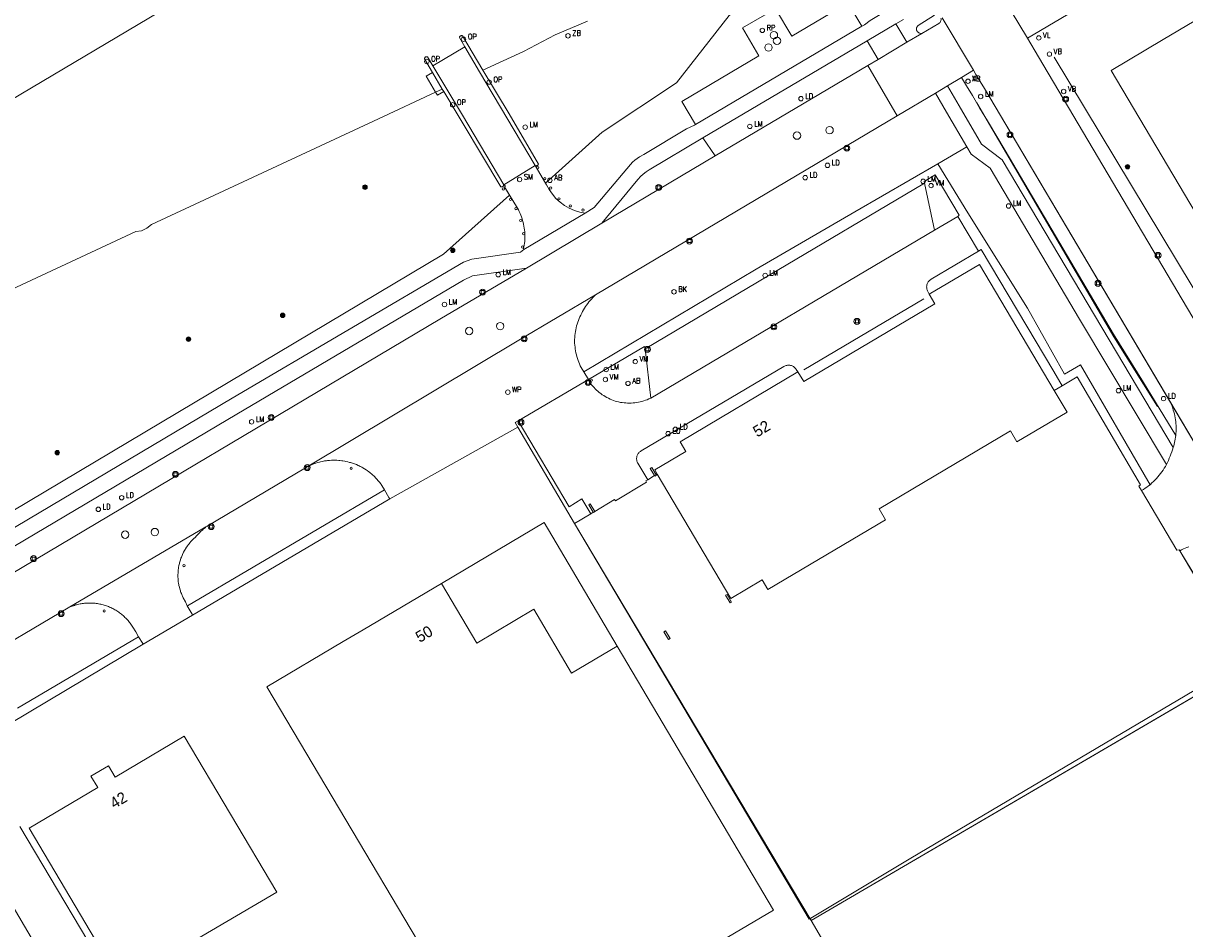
# Model space of a CAD drawing. Header units: metres. Extents: x 138165 to 154469, y 480134 to 494189.
# Tile 83 of 256: x 145381 to 145511, y 485403 to 485504. Entities that reach past the tile are written whole.
import ezdxf

# ---------------------------------------------------------------- set-up
doc = ezdxf.new("R2010")
doc.units = ezdxf.units.M
doc.header["$LTSCALE"] = 0.001
doc.header["$MEASUREMENT"] = 0
for name, color, linetype, lineweight in [('Level 5', 7, 'Continuous', 0), ('TOP-L-terrein schutting raster hek leuning', 7, 'Continuous', 0), ('TOP-L-topo objecten punt', 7, 'Continuous', 0), ('TOP-L-topo objecten vlak', 7, 'Continuous', 0), ('TOP-L-verharding vangrail', 7, 'Continuous', 0), ('TOP-L-water beschoeiing', 7, 'Continuous', 0), ('TOP-T-topo huisnummering naamgeving', 7, 'Continuous', 0)]:
    doc.layers.add(name, color=color, linetype=linetype, lineweight=lineweight)
doc.styles.add('Style-INTL_ISO', font='INTL_ISO.shx')
doc.styles.add('Style-STANDARD', font='STANDARD.shx')

# ---------------------------------------------------------------- blocks, each defined once
blk = doc.blocks.new('24')
at = {"layer": 'TOP-L-topo objecten punt', "color": 7, "linetype": 'Continuous', "lineweight": 0}
for radius in [0.025, 0.0182, 0.0115, 0.005]:
    blk.add_circle((0, 0), radius, dxfattribs=at)
blk = doc.blocks.new('38')
at = {"layer": 'TOP-L-topo objecten punt', "color": 7, "linetype": 'Continuous', "lineweight": 0}
blk.add_circle((0, 0), 0.025, dxfattribs=at)
at = {"layer": 'TOP-L-topo objecten punt', "color": 7, "linetype": 'Continuous', "lineweight": 0, "style": 'Style-STANDARD'}
blk.add_text('OP', height=0.06, dxfattribs=at).set_placement((0.048, 0))
blk = doc.blocks.new('131')
at = {"layer": 'TOP-L-topo objecten punt', "color": 7, "linetype": 'Continuous', "lineweight": 0}
blk.add_circle((0, 0), 0.025, dxfattribs=at)
at = {"layer": 'TOP-L-topo objecten punt', "color": 7, "linetype": 'Continuous', "lineweight": 0, "style": 'Style-STANDARD'}
blk.add_text('SM', height=0.06, dxfattribs=at).set_placement((0.0483, 0))
blk = doc.blocks.new('121')
at = {"layer": 'TOP-L-topo objecten punt', "color": 7, "linetype": 'Continuous', "lineweight": 0}
blk.add_circle((0, 0), 0.025, dxfattribs=at)
at = {"layer": 'TOP-L-topo objecten punt', "color": 7, "linetype": 'Continuous', "lineweight": 0, "style": 'Style-STANDARD'}
blk.add_text('LD', height=0.06, dxfattribs=at).set_placement((0.0483, 0))
blk = doc.blocks.new('39')
at = {"layer": 'TOP-L-topo objecten punt', "color": 7, "linetype": 'Continuous', "lineweight": 0}
for p, q in [((0.0175, 0.0175), (-0.0175, 0.0175)), ((-0.0175, 0.0175), (-0.0175, -0.0175)), ((0.0175, 0.0175), (0.0175, -0.0175)), ((0.0175, -0.0175), (-0.0175, -0.0175))]:
    blk.add_line(p, q, dxfattribs=at)
blk.add_circle((0, 0), 0.0332, dxfattribs=at)
blk = doc.blocks.new('73')
at = {"layer": 'TOP-L-topo objecten punt', "color": 7, "linetype": 'Continuous', "lineweight": 0}
blk.add_circle((0, 0), 0.025, dxfattribs=at)
at = {"layer": 'TOP-L-topo objecten punt', "color": 7, "linetype": 'Continuous', "lineweight": 0, "style": 'Style-STANDARD'}
blk.add_text('WP', height=0.06, dxfattribs=at).set_placement((0.0483, 0))
blk = doc.blocks.new('*U13')
at = {"layer": 'Level 5', "color": 7, "linetype": 'Continuous', "lineweight": 0}
blk.add_circle((0, 0), 0.0415, dxfattribs=at)
blk = doc.blocks.new('150')
at = {"layer": 'Level 5', "color": 7, "linetype": 'Continuous', "lineweight": 0}
blk.add_blockref('*U13', (0, 0), dxfattribs=at)
blk = doc.blocks.new('72')
at = {"layer": 'TOP-L-topo objecten punt', "color": 7, "linetype": 'Continuous', "lineweight": 0}
blk.add_circle((0, 0), 0.025, dxfattribs=at)
at = {"layer": 'TOP-L-topo objecten punt', "color": 7, "linetype": 'Continuous', "lineweight": 0, "style": 'Style-STANDARD'}
blk.add_text('BK', height=0.06, dxfattribs=at).set_placement((0.0483, 0))
blk = doc.blocks.new('16')
at = {"layer": 'TOP-L-topo objecten punt', "color": 7, "linetype": 'Continuous', "lineweight": 0}
blk.add_circle((0, 0), 0.025, dxfattribs=at)
at = {"layer": 'TOP-L-topo objecten punt', "color": 7, "linetype": 'Continuous', "lineweight": 0, "style": 'Style-STANDARD'}
blk.add_text('LM', height=0.06, dxfattribs=at).set_placement((0.0483, 0))
blk = doc.blocks.new('10')
at = {"layer": 'TOP-L-topo objecten punt', "linetype": 'Continuous', "lineweight": 0}
blk.add_circle((0, 0), 0.0125, dxfattribs=at)
blk = doc.blocks.new('28')
at = {"layer": 'TOP-L-topo objecten punt', "color": 7, "linetype": 'Continuous', "lineweight": 0}
blk.add_circle((0, 0), 0.025, dxfattribs=at)
at = {"layer": 'TOP-L-topo objecten punt', "color": 7, "linetype": 'Continuous', "lineweight": 0, "style": 'Style-STANDARD'}
blk.add_text('VM', height=0.06, dxfattribs=at).set_placement((0.0483, 0))
blk = doc.blocks.new('15')
at = {"layer": 'TOP-L-topo objecten punt', "color": 7, "linetype": 'Continuous', "lineweight": 0}
blk.add_circle((0, 0), 0.025, dxfattribs=at)
at = {"layer": 'TOP-L-topo objecten punt', "color": 7, "linetype": 'Continuous', "lineweight": 0, "style": 'Style-STANDARD'}
blk.add_text('VL', height=0.06, dxfattribs=at).set_placement((0.0483, 0))
blk = doc.blocks.new('153')
at = {"layer": 'TOP-L-topo objecten punt', "color": 7, "linetype": 'Continuous', "lineweight": 0}
blk.add_circle((0, 0), 0.025, dxfattribs=at)
at = {"layer": 'TOP-L-topo objecten punt', "color": 7, "linetype": 'Continuous', "lineweight": 0, "style": 'Style-STANDARD'}
blk.add_text('RP', height=0.06, dxfattribs=at).set_placement((0.0483, 0))
blk = doc.blocks.new('14')
at = {"layer": 'TOP-L-topo objecten punt', "color": 7, "linetype": 'Continuous', "lineweight": 0}
blk.add_circle((0, 0), 0.025, dxfattribs=at)
at = {"layer": 'TOP-L-topo objecten punt', "color": 7, "linetype": 'Continuous', "lineweight": 0, "style": 'Style-STANDARD'}
blk.add_text('VB', height=0.06, dxfattribs=at).set_placement((0.0483, 0))
blk = doc.blocks.new('11')
at = {"layer": 'TOP-L-topo objecten punt', "color": 7, "linetype": 'Continuous', "lineweight": 0}
blk.add_circle((0, 0), 0.025, dxfattribs=at)
at = {"layer": 'TOP-L-topo objecten punt', "color": 7, "linetype": 'Continuous', "lineweight": 0, "style": 'Style-STANDARD'}
blk.add_text('AB', height=0.06, dxfattribs=at).set_placement((0.0483, 0))
blk = doc.blocks.new('85')
at = {"layer": 'TOP-L-topo objecten punt', "color": 7, "linetype": 'Continuous', "lineweight": 0}
blk.add_circle((0, 0), 0.025, dxfattribs=at)
at = {"layer": 'TOP-L-topo objecten punt', "color": 7, "linetype": 'Continuous', "lineweight": 0, "style": 'Style-STANDARD'}
blk.add_text('ZB', height=0.06, dxfattribs=at).set_placement((0.0483, 0))

msp = doc.modelspace()

# ---------------------------------------------------------------- linework, layer by layer
at = {"layer": 'TOP-L-terrein schutting raster hek leuning', "flags": 128}
for points in [[(145496.24, 485500.6), (145511.68, 485474.97), (145593.98, 485336.09)], [(145586.42, 485331.78), (145582.56, 485338.29), (145581.84, 485339.51), (145488.43, 485497.07)], [(145487.6, 485495.47), (145502.9, 485469.3), (145507.79, 485461.5)], [(145451.54, 485453.77), (145450.78, 485453.32), (145450.55, 485453.19), (145450.63, 485453.03), (145447.16, 485450.96), (145447.07, 485451.1), (145444.84, 485449.77), (145444.67, 485449.67), (145444.4, 485449.5), (145442.6, 485448.42), (145468.82, 485404.17), (145480.22, 485410.97), (145515.55, 485431.89), (145517.58, 485433.08), (145510.31, 485445.36), (145510.22, 485445.48), (145509.98, 485445.45), (145506.02, 485452.12), (145505.73, 485452.6), (145505.9, 485452.76), (145498.83, 485464.81), (145497.13, 485463.81), (145496.25, 485463.29)], [(145469.06, 485404), (145517.9, 485432.57)]]:
    msp.add_lwpolyline(points, dxfattribs=at)
at = {"layer": 'TOP-L-topo objecten vlak', "flags": 128}
for points in [[(145444.69, 485534.52), (145365.29, 485487.34)], [(145439.35, 485486.48), (145445.68, 485492.21), (145453.98, 485497.73), (145459.9, 485505.24), (145466.45, 485508.76), (145472.06, 485513.81), (145462.82, 485531.01)], [(145542.73, 485522.71), (145542.68, 485522.68), (145512.68, 485505.07), (145511.91, 485504.61), (145508.45, 485502.58), (145502.6, 485499.08), (145532.32, 485448.97), (145532.32, 485448.97)], [(145493.24, 485502.71), (145489.73, 485508.62)], [(145479.2, 485506.81), (145475.64, 485504.7), (145475.02, 485504.21), (145474.74, 485504.05)], [(145493.24, 485502.71), (145501.52, 485507.63)], [(145474.74, 485504.05), (145473.5, 485506.1), (145473.33, 485506.02), (145473.02, 485506.54), (145466.89, 485502.92), (145465.08, 485505.99), (145461.37, 485503.86), (145463.19, 485500.73), (145454.59, 485495.64), (145456.13, 485493.04)], [(145432.34, 485499.14), (145433.22, 485499.55), (145436.86, 485501.22), (145440.42, 485503.1), (145444.05, 485504.62)], [(145475.34, 485502.43), (145478.51, 485504.32)], [(145479.37, 485504.81), (145478.51, 485504.32)], [(145478.51, 485504.32), (145479.76, 485502.26)], [(145482.84, 485505.29), (145481.02, 485504.13), (145480.98, 485504.09), (145480.94, 485504.05), (145480.91, 485504.01), (145480.88, 485503.96), (145480.86, 485503.91), (145480.85, 485503.85), (145480.84, 485503.8), (145480.84, 485503.74), (145480.84, 485503.68), (145480.85, 485503.62), (145480.87, 485503.57), (145480.9, 485503.51), (145480.93, 485503.46), (145480.97, 485503.41), (145481.01, 485503.37), (145481.06, 485503.33), (145481.11, 485503.3), (145481.16, 485503.27), (145481.22, 485503.26), (145481.28, 485503.24), (145481.34, 485503.24), (145481.4, 485503.24), (145481.45, 485503.25)], [(145481.45, 485503.25), (145483.33, 485504.36), (145483.38, 485504.39), (145483.42, 485504.43), (145483.47, 485504.48), (145483.51, 485504.53), (145483.54, 485504.58), (145483.56, 485504.64), (145483.58, 485504.7), (145483.59, 485504.76), (145483.59, 485504.82), (145483.59, 485504.88), (145483.58, 485504.94)], [(145483.72, 485505), (145487.2, 485499.13)], [(145432.34, 485499.14), (145430.06, 485502.98), (145430.02, 485502.99), (145429.98, 485503), (145429.94, 485503), (145429.89, 485502.99), (145429.86, 485502.97), (145429.82, 485502.96), (145429.79, 485502.93), (145429.76, 485502.9), (145429.73, 485502.87), (145429.71, 485502.83), (145429.7, 485502.79), (145430.3, 485501.76)], [(145474.74, 485504.05), (145456.13, 485493.04)], [(145481.45, 485503.25), (145479.76, 485502.26)], [(145426.73, 485499.61), (145430.3, 485501.76)], [(145430.3, 485501.76), (145431.96, 485498.96), (145438.19, 485488.45)], [(145456.95, 485491.56), (145475.34, 485502.43)], [(145476.55, 485500.34), (145475.34, 485502.43)], [(145479.76, 485502.26), (145476.55, 485500.34)], [(145550.01, 485406.84), (145494.48, 485500.61), (145493.24, 485502.71)], [(145426.73, 485499.61), (145426.14, 485500.62), (145426.1, 485500.63), (145426.05, 485500.64), (145426.01, 485500.64), (145425.97, 485500.63), (145425.93, 485500.61), (145425.89, 485500.59), (145425.86, 485500.56), (145425.83, 485500.53), (145425.81, 485500.49), (145425.8, 485500.45), (145425.79, 485500.41), (145426.7, 485498.87), (145427.79, 485497.02)], [(145476.55, 485500.34), (145475.38, 485499.64)], [(145434.66, 485486.31), (145430.04, 485494.09), (145428.17, 485497.2), (145426.73, 485499.61)], [(145438.19, 485488.45), (145438.23, 485488.44), (145438.27, 485488.44), (145438.32, 485488.44), (145438.36, 485488.45), (145438.4, 485488.46), (145438.44, 485488.48), (145438.47, 485488.51), (145438.5, 485488.54), (145438.53, 485488.57), (145438.55, 485488.61), (145435.26, 485494.24), (145432.34, 485499.14)], [(145475.38, 485499.64), (145458.32, 485489.53)], [(145478.68, 485494.04), (145475.38, 485499.64)], [(145487.2, 485499.13), (145485.87, 485498.33)], [(145509.26, 485461.95), (145488.43, 485497.07), (145488.43, 485497.07), (145487.48, 485498.65), (145487.2, 485499.13)], [(145427.05, 485496.68), (145427.26, 485496.33), (145427.96, 485496.73), (145427.79, 485497.02), (145426.7, 485498.87), (145425.98, 485498.47), (145427.05, 485496.68)], [(145484.3, 485497.39), (145485.87, 485498.33)], [(145485.87, 485498.33), (145486.45, 485497.37), (145487.09, 485496.3), (145487.9, 485494.93), (145488.77, 485493.47), (145490.75, 485490.15), (145502.89, 485469.61), (145506.23, 485464.18), (145509.84, 485458.26)], [(145361.42, 485466.16), (145376.78, 485473.3), (145393.51, 485481.08), (145394.13, 485481.17), (145394.74, 485481.44), (145395.26, 485481.86), (145420.64, 485493.7), (145427.05, 485496.68), (145427.79, 485497.02)], [(145427.79, 485497.02), (145427.96, 485496.73), (145434.35, 485486.09), (145434.39, 485486.08), (145434.43, 485486.08), (145434.47, 485486.08), (145434.51, 485486.09), (145434.54, 485486.11), (145434.58, 485486.13), (145434.61, 485486.16), (145434.63, 485486.19), (145434.65, 485486.23), (145434.66, 485486.27), (145434.66, 485486.31)], [(145478.68, 485494.04), (145482.95, 485496.57)], [(145482.95, 485496.57), (145484.3, 485497.39)], [(145482.95, 485496.57), (145484.21, 485494.42), (145486.47, 485490.54)], [(145509.55, 485456.91), (145490.44, 485489.09), (145488.12, 485490.87), (145485.61, 485495.16), (145484.3, 485497.39)], [(145444.93, 485473.99), (145478.68, 485494.04)], [(145456.13, 485493.04), (145456.01, 485492.98), (145455.11, 485492.56), (145450.32, 485489.71), (145449.86, 485489.43), (145449.58, 485489.26), (145449.32, 485489.05), (145449.08, 485488.83), (145448.86, 485488.59), (145444.79, 485483.76), (145443.77, 485483.15)], [(145445.63, 485482.01), (145449.49, 485486.66), (145449.71, 485486.93), (145449.98, 485487.23), (145450.27, 485487.5), (145450.59, 485487.75), (145450.92, 485487.97), (145456.95, 485491.56)], [(145456.95, 485491.56), (145458.32, 485489.53)], [(145486.47, 485490.54), (145483.22, 485488.66)], [(145486.47, 485490.54), (145486.95, 485489.72), (145489.07, 485488.16), (145499.08, 485471.29), (145508.8, 485455.01)], [(145443.63, 485465.37), (145462.89, 485476.88), (145473.95, 485483.29), (145483.22, 485488.66)], [(145458.32, 485489.53), (145445.63, 485482.01)], [(145483.22, 485488.66), (145486.58, 485483.16), (145493.25, 485472.51), (145497.41, 485465.12), (145499.18, 485466.18), (145506.97, 485452.76)], [(145434.66, 485486.31), (145438.19, 485488.45)], [(145438.19, 485488.45), (145439.35, 485486.48)], [(145485.46, 485482.76), (145485.62, 485482.9), (145482.91, 485487.42), (145481.7, 485486.69), (145481.74, 485486.48)], [(145337.97, 485431.37), (145365.94, 485451.11), (145377.77, 485448.66), (145427.93, 485478.54), (145435.31, 485485.15), (145434.76, 485486.07)], [(145434.76, 485486.07), (145434.87, 485486.15), (145434.66, 485486.31)], [(145434.76, 485486.07), (145436.2, 485483.69), (145436.31, 485483.5), (145436.4, 485483.31), (145436.49, 485483.11), (145436.57, 485482.92), (145436.65, 485482.72), (145436.72, 485482.51), (145436.78, 485482.31), (145436.84, 485482.1), (145436.89, 485481.9), (145436.93, 485481.68), (145436.96, 485481.47), (145436.99, 485481.26), (145437.01, 485481.05), (145437.03, 485480.84), (145437.03, 485480.62), (145437.03, 485480.41), (145437.03, 485480.28), (145437.02, 485480.19), (145437.01, 485479.98), (145436.99, 485479.77), (145436.96, 485479.56), (145436.92, 485479.35), (145436.88, 485479.14), (145436.9, 485479.08)], [(145443.77, 485483.15), (145443.16, 485483.26), (145442.57, 485483.44), (145442, 485483.69), (145441.46, 485484), (145440.97, 485484.37), (145440.51, 485484.79), (145440.11, 485485.26), (145439.76, 485485.77), (145439.44, 485486.32), (145439.35, 485486.48)], [(145481.74, 485486.48), (145464.26, 485476.12), (145450.5, 485467.96)], [(145482.86, 485481.22), (145481.74, 485486.48)], [(145443.77, 485483.15), (145436.9, 485479.08)], [(145485.46, 485482.76), (145482.86, 485481.22)], [(145487.77, 485478.89), (145485.46, 485482.76)], [(145445.63, 485482.01), (145437.23, 485477)], [(145451.13, 485462.45), (145482.86, 485481.22)], [(145436.9, 485479.08), (145436.53, 485478.79), (145431.09, 485478), (145430.18, 485477.66), (145404.3, 485462.42), (145367.4, 485440.54)], [(145487.77, 485478.89), (145482.47, 485475.74), (145482.4, 485475.69), (145482.33, 485475.64), (145482.27, 485475.58), (145482.21, 485475.51), (145482.16, 485475.45), (145482.11, 485475.37), (145482.07, 485475.29), (145482.04, 485475.22), (145482.01, 485475.13), (145481.99, 485475.05), (145481.98, 485474.96), (145481.97, 485474.88), (145481.98, 485474.79), (145481.99, 485474.71), (145482, 485474.62), (145482.03, 485474.54), (145482.06, 485474.46), (145482.09, 485474.38), (145482.26, 485474.09)], [(145497.13, 485463.81), (145496.19, 485465.41), (145488.06, 485479.06), (145487.77, 485478.89)], [(145368.63, 485439.2), (145404.8, 485460.64), (145430.15, 485475.65), (145431.18, 485476.13), (145437.23, 485477)], [(145437.23, 485477), (145427.52, 485471.26), (145376.82, 485441.16)], [(145482.26, 485474.09), (145487.88, 485477.41), (145496.25, 485463.29)], [(145412.88, 485454.88), (145436.37, 485468.92), (145444.93, 485473.99)], [(145443.63, 485465.37), (145443.33, 485465.88), (145443.23, 485466.07), (145443.14, 485466.27), (145443.05, 485466.47), (145442.98, 485466.67), (145442.91, 485466.88), (145442.84, 485467.09), (145442.79, 485467.3), (145442.74, 485467.51), (145442.7, 485467.72), (145442.66, 485467.94), (145442.64, 485468.15), (145442.62, 485468.37), (145442.6, 485468.58), (145442.6, 485468.8), (145442.6, 485469.02), (145442.61, 485469.24), (145442.63, 485469.45), (145442.65, 485469.67), (145442.68, 485469.88), (145442.72, 485470.1), (145442.77, 485470.31), (145442.82, 485470.52), (145442.88, 485470.73), (145442.95, 485470.93), (145443.02, 485471.14), (145443.1, 485471.34), (145443.19, 485471.54), (145443.29, 485471.73), (145443.39, 485471.93), (145443.48, 485472.12), (145443.59, 485472.31), (145443.7, 485472.49), (145443.81, 485472.68), (145443.93, 485472.86), (145444.06, 485473.03), (145444.19, 485473.2), (145444.33, 485473.37), (145444.47, 485473.53), (145444.62, 485473.69), (145444.77, 485473.84), (145444.93, 485473.99)], [(145467.58, 485465.38), (145468.22, 485464.29), (145482.9, 485473), (145482.26, 485474.09)], [(145450.5, 485467.96), (145450.42, 485468.2), (145444.14, 485464.53)], [(145450.5, 485467.96), (145451.13, 485462.45)], [(145444.14, 485464.53), (145443.63, 485465.37)], [(145450.78, 485453.32), (145449.68, 485455.15), (145449.64, 485455.22), (145449.6, 485455.3), (145449.57, 485455.38), (145449.55, 485455.46), (145449.54, 485455.54), (145449.53, 485455.63), (145449.53, 485455.71), (145449.54, 485455.79), (145449.55, 485455.88), (145449.57, 485455.96), (145449.6, 485456.04), (145449.63, 485456.11), (145449.67, 485456.19), (145449.72, 485456.26), (145449.77, 485456.32), (145449.83, 485456.38), (145449.9, 485456.44), (145449.96, 485456.49), (145450.04, 485456.53), (145466.01, 485465.99), (145466.08, 485466.03), (145466.16, 485466.07), (145466.25, 485466.09), (145466.33, 485466.11), (145466.42, 485466.13), (145466.5, 485466.13), (145466.59, 485466.13), (145466.67, 485466.12), (145466.76, 485466.1), (145466.84, 485466.08), (145466.92, 485466.05), (145467, 485466.01), (145467.08, 485465.97), (145467.15, 485465.92), (145467.21, 485465.86), (145467.27, 485465.8), (145467.33, 485465.73), (145467.38, 485465.66), (145467.58, 485465.38)], [(145451.84, 485453.94), (145451.56, 485454.42), (145455.04, 485456.48), (145454.39, 485457.56), (145467.58, 485465.38)], [(145436.29, 485459.92), (145444.14, 485464.53)], [(145451.13, 485462.45), (145450.89, 485462.35), (145450.7, 485462.27), (145450.52, 485462.2), (145450.32, 485462.13), (145450.13, 485462.07), (145449.93, 485462.02), (145449.73, 485461.98), (145449.53, 485461.95), (145449.33, 485461.92), (145449.13, 485461.9), (145448.93, 485461.89), (145448.73, 485461.88), (145448.52, 485461.89), (145448.32, 485461.9), (145448.12, 485461.91), (145447.92, 485461.94), (145447.72, 485461.97), (145447.52, 485462.02), (145447.32, 485462.07), (145447.13, 485462.12), (145446.94, 485462.19), (145446.75, 485462.26), (145446.56, 485462.34), (145446.38, 485462.42), (145446.2, 485462.51), (145446.02, 485462.61), (145445.85, 485462.72), (145445.68, 485462.83), (145445.51, 485462.95), (145445.35, 485463.07), (145445.2, 485463.21), (145445.05, 485463.34), (145444.9, 485463.48), (145444.77, 485463.63), (145444.63, 485463.78), (145444.5, 485463.94), (145444.38, 485464.1), (145444.27, 485464.27), (145444.14, 485464.53)], [(145506.02, 485452.12), (145505.73, 485452.6), (145505.9, 485452.76), (145498.83, 485464.81), (145497.13, 485463.81)], [(145451.84, 485453.94), (145460.08, 485440.04), (145463.56, 485442.11), (145464.2, 485441.03), (145477.38, 485448.84), (145476.65, 485450.07), (145491.34, 485458.78), (145492.07, 485457.55), (145497.68, 485460.88), (145496.25, 485463.29)], [(145496.25, 485463.29), (145497.13, 485463.81)], [(145509.26, 485461.95), (145520.46, 485443.04)], [(145509.84, 485458.26), (145509.86, 485458.48), (145509.88, 485458.7), (145509.89, 485458.92), (145509.89, 485459.15), (145509.88, 485459.37), (145509.86, 485459.59), (145509.84, 485459.81), (145509.82, 485460.03), (145509.78, 485460.25), (145509.74, 485460.47), (145509.69, 485460.69), (145509.64, 485460.9), (145509.57, 485461.11), (145509.5, 485461.33), (145509.43, 485461.53), (145509.35, 485461.74), (145509.26, 485461.95)], [(145436.26, 485459.19), (145435.93, 485459.71), (145436.29, 485459.92)], [(145436.29, 485459.92), (145441.98, 485450.3), (145443.41, 485451.16), (145444.4, 485449.5)], [(145421.92, 485451.16), (145436.26, 485459.19)], [(145442.6, 485448.42), (145436.26, 485459.19)], [(145509.84, 485458.26), (145509.82, 485458.06), (145509.79, 485457.87), (145509.75, 485457.67), (145509.71, 485457.48), (145509.66, 485457.29), (145509.61, 485457.1), (145509.55, 485456.91)], [(145509.55, 485456.91), (145509.47, 485456.66), (145509.39, 485456.42), (145509.31, 485456.18), (145509.21, 485455.95), (145509.12, 485455.71), (145509.02, 485455.47), (145508.91, 485455.24), (145508.8, 485455.01)], [(145401.35, 485448.04), (145401.49, 485448.12), (145412.49, 485454.65), (145412.88, 485454.88)], [(145412.88, 485454.88), (145413, 485454.91), (145413.1, 485454.96), (145413.31, 485455.04), (145413.42, 485455.08), (145413.63, 485455.16), (145413.85, 485455.23), (145414.06, 485455.29), (145414.17, 485455.32), (145414.4, 485455.37), (145414.51, 485455.39), (145414.62, 485455.41), (145414.84, 485455.44), (145414.96, 485455.46), (145415.18, 485455.48), (145415.41, 485455.49), (145415.52, 485455.5), (145415.64, 485455.5), (145415.75, 485455.5), (145415.86, 485455.5), (145415.98, 485455.49), (145416.2, 485455.48), (145416.32, 485455.47), (145416.54, 485455.44), (145416.66, 485455.43), (145416.88, 485455.39), (145416.99, 485455.37), (145417.21, 485455.32), (145417.43, 485455.26), (145417.54, 485455.23), (145417.65, 485455.2), (145417.87, 485455.12), (145417.97, 485455.09), (145418.08, 485455.04), (145418.18, 485455), (145418.39, 485454.91), (145418.49, 485454.86), (145418.6, 485454.81), (145418.7, 485454.76), (145418.8, 485454.71), (145418.9, 485454.65), (145419.09, 485454.53), (145419.28, 485454.41), (145419.38, 485454.35), (145419.56, 485454.21), (145419.65, 485454.15), (145419.74, 485454.07), (145419.92, 485453.93), (145420, 485453.85), (145420.17, 485453.7), (145420.25, 485453.62), (145420.33, 485453.54), (145420.41, 485453.46), (145420.48, 485453.37), (145420.63, 485453.2), (145420.71, 485453.11), (145420.78, 485453.03), (145420.91, 485452.84), (145420.96, 485452.78), (145421.04, 485452.65), (145421.33, 485452.2), (145421.31, 485452.19)], [(145508.8, 485455.01), (145508.68, 485454.8), (145508.56, 485454.6), (145508.43, 485454.4), (145508.29, 485454.2), (145508.15, 485454.01), (145508, 485453.82), (145507.85, 485453.64), (145507.69, 485453.46), (145507.52, 485453.28), (145507.35, 485453.11), (145507.18, 485452.95), (145507, 485452.79), (145506.97, 485452.76)], [(145450.78, 485453.32), (145451.54, 485453.77)], [(145451.54, 485453.77), (145451.06, 485454.58), (145451.23, 485454.68), (145451.71, 485453.87)], [(145451.54, 485453.77), (145451.57, 485453.72), (145451.74, 485453.82), (145451.71, 485453.87)], [(145451.71, 485453.87), (145451.84, 485453.94)], [(145421.31, 485452.19), (145399.29, 485439.22), (145399.26, 485439.21)], [(145421.31, 485452.19), (145421.83, 485451.31), (145421.92, 485451.16)], [(145444.84, 485449.77), (145447.07, 485451.1), (145447.16, 485450.96), (145450.63, 485453.03), (145450.55, 485453.19), (145450.78, 485453.32)], [(145506.97, 485452.76), (145506.81, 485452.64), (145506.62, 485452.5), (145506.43, 485452.36), (145506.23, 485452.22), (145506.02, 485452.12)], [(145421.92, 485451.16), (145399.85, 485438.18)], [(145506.02, 485452.12), (145509.98, 485445.45), (145510.22, 485445.48), (145510.31, 485445.36)], [(145444.67, 485449.67), (145444.18, 485450.5), (145444.35, 485450.6), (145444.84, 485449.77)], [(145444.4, 485449.5), (145444.67, 485449.67)], [(145444.67, 485449.67), (145444.69, 485449.64), (145444.86, 485449.74), (145444.84, 485449.77)], [(145427.71, 485441.72), (145431.66, 485435.04), (145438.03, 485438.82), (145442.25, 485431.69), (145447.35, 485434.69), (145439.17, 485448.52), (145427.71, 485441.72)], [(145444.4, 485449.5), (145442.6, 485448.42)], [(145469.06, 485404), (145442.6, 485448.42)], [(145385.93, 485438.98), (145401.35, 485448.04)], [(145399.26, 485439.21), (145399.06, 485439.64), (145398.81, 485440.09), (145398.72, 485440.28), (145398.68, 485440.38), (145398.6, 485440.58), (145398.56, 485440.68), (145398.52, 485440.78), (145398.49, 485440.88), (145398.46, 485440.98), (145398.43, 485441.09), (145398.38, 485441.29), (145398.33, 485441.5), (145398.31, 485441.6), (145398.29, 485441.71), (145398.26, 485441.92), (145398.24, 485442.13), (145398.23, 485442.24), (145398.22, 485442.45), (145398.22, 485442.56), (145398.22, 485442.66), (145398.23, 485442.88), (145398.24, 485443.09), (145398.25, 485443.2), (145398.28, 485443.41), (145398.29, 485443.51), (145398.33, 485443.72), (145398.38, 485443.93), (145398.4, 485444.03), (145398.43, 485444.14), (145398.46, 485444.24), (145398.49, 485444.34), (145398.56, 485444.54), (145398.6, 485444.64), (145398.64, 485444.74), (145398.72, 485444.94), (145398.81, 485445.13), (145398.86, 485445.22), (145398.96, 485445.41), (145399.02, 485445.5), (145399.07, 485445.59), (145399.18, 485445.77), (145399.31, 485445.95), (145399.37, 485446.03), (145399.44, 485446.12), (145399.57, 485446.28), (145399.64, 485446.36), (145399.78, 485446.52), (145399.93, 485446.67), (145400.01, 485446.75), (145400.13, 485446.85), (145400.3, 485447.05), (145400.39, 485447.14), (145400.48, 485447.24), (145400.67, 485447.42), (145400.76, 485447.51), (145400.96, 485447.69), (145401.06, 485447.77), (145401.16, 485447.86), (145401.26, 485447.94), (145401.35, 485448.04)], [(145510.31, 485445.36), (145510.5, 485445.47), (145510.7, 485445.57), (145510.89, 485445.66), (145511.1, 485445.75), (145511.29, 485445.82)], [(145518.01, 485432.63), (145510.31, 485445.36)], [(145438.03, 485438.82), (145431.66, 485435.04), (145427.71, 485441.72), (145418.93, 485436.52), (145416.71, 485435.2), (145408.18, 485430.14), (145433.86, 485386.87), (145464.84, 485405.15), (145447.35, 485434.69), (145442.25, 485431.69), (145438.03, 485438.82)], [(145459.98, 485439.53), (145460.16, 485439.63), (145459.65, 485440.49), (145459.47, 485440.39), (145459.98, 485439.53)], [(145385.93, 485438.98), (145386.05, 485439.04), (145386.17, 485439.09), (145386.28, 485439.14), (145386.4, 485439.18), (145386.52, 485439.22), (145386.65, 485439.26), (145386.77, 485439.3), (145386.89, 485439.33), (145387.02, 485439.36), (145387.14, 485439.39), (145387.27, 485439.42), (145387.39, 485439.44), (145387.52, 485439.46), (145387.64, 485439.48), (145387.77, 485439.49), (145387.92, 485439.51), (145388.05, 485439.51), (145388.17, 485439.52), (145388.3, 485439.52), (145388.43, 485439.52), (145388.56, 485439.52), (145388.69, 485439.51), (145388.81, 485439.5), (145388.96, 485439.49), (145389.09, 485439.47), (145389.21, 485439.45), (145389.34, 485439.43), (145389.47, 485439.41), (145389.59, 485439.38), (145389.72, 485439.35), (145389.84, 485439.32), (145389.96, 485439.28), (145390.08, 485439.25), (145390.21, 485439.21), (145390.33, 485439.16), (145390.45, 485439.12), (145390.56, 485439.07), (145390.7, 485439.01), (145390.82, 485438.95), (145390.93, 485438.9), (145391.04, 485438.84), (145391.15, 485438.77), (145391.27, 485438.71), (145391.37, 485438.64), (145391.48, 485438.57), (145391.59, 485438.5), (145391.69, 485438.43), (145391.79, 485438.35), (145391.89, 485438.27), (145391.99, 485438.19), (145392.09, 485438.11), (145392.2, 485438.01), (145392.29, 485437.92), (145392.38, 485437.83), (145392.47, 485437.74), (145392.56, 485437.64), (145392.64, 485437.55), (145392.73, 485437.45), (145392.8, 485437.35), (145392.88, 485437.25), (145392.96, 485437.14), (145393.03, 485437.04), (145393.1, 485436.93), (145393.17, 485436.82), (145393.5, 485436.3), (145393.81, 485435.74)], [(145399.85, 485438.18), (145399.81, 485438.27), (145399.26, 485439.21)], [(145375.19, 485432.64), (145385.93, 485438.98)], [(145394.33, 485434.9), (145399.85, 485438.18)], [(145380.27, 485427.77), (145393.81, 485435.74)], [(145393.81, 485435.74), (145394.28, 485434.98), (145394.33, 485434.9)], [(145453.1, 485435.45), (145453.27, 485435.55), (145452.77, 485436.41), (145452.59, 485436.31), (145453.1, 485435.45)], [(145394.33, 485434.9), (145379.25, 485425.95)], [(145469.06, 485404), (145518.01, 485432.63)], [(145381.57, 485414.32), (145391.86, 485396.96), (145409.27, 485407.19), (145398.92, 485424.62), (145391.2, 485420.03), (145390.44, 485421.32), (145388.49, 485420.17), (145389.26, 485418.88), (145381.57, 485414.32)], [(145380.54, 485414.53), (145391.52, 485396.01), (145388.13, 485393.98), (145401.25, 485371.63)], [(145400.35, 485371.11), (145398.29, 485374.25), (145387.51, 485392.84), (145384.18, 485398.04), (145375.86, 485412.12)], [(145542.7, 485279.42), (145542.66, 485279.48), (145527.61, 485305.19), (145491.75, 485365.2), (145469.06, 485404)]]:
    msp.add_lwpolyline(points, dxfattribs=at)
at = {"layer": 'TOP-L-verharding vangrail', "flags": 128}
msp.add_lwpolyline([(145468.24, 485465.59), (145481.67, 485473.55)], dxfattribs=at)
at = {"layer": 'TOP-L-water beschoeiing', "flags": 128}
for points in [[(145365.29, 485487.34), (145444.69, 485534.52), (145444.93, 485534.11), (145450.29, 485537.6)], [(145444.05, 485504.62), (145440.42, 485503.1), (145436.86, 485501.22), (145433.22, 485499.55), (145432.34, 485499.14)], [(145427.79, 485497.02), (145427.05, 485496.68), (145420.64, 485493.7), (145395.26, 485481.86), (145394.74, 485481.44), (145394.13, 485481.17), (145393.51, 485481.08), (145376.78, 485473.3), (145361.42, 485466.16)]]:
    msp.add_lwpolyline(points, dxfattribs=at)

# ---------------------------------------------------------------- block references
at = {"layer": 'TOP-L-topo objecten punt', "xscale": 10, "yscale": 10, "zscale": 10}
for name, p in [('153', (145463.59, 485503.58)), ('38', (145430.17, 485502.59)), ('85', (145441.86, 485502.98)), ('150', (145464.89, 485503.05)), ('150', (145465.23, 485502.41)), ('15', (145494.52, 485502.74)), ('150', (145464.29, 485501.67)), ('14', (145495.71, 485500.93)), ('38', (145426.06, 485500.1)), ('38', (145433.03, 485497.8)), ('15', (145486.6, 485497.89)), ('11', (145486.6, 485497.89)), ('14', (145486.6, 485497.89)), ('121', (145467.91, 485495.94)), ('16', (145488.02, 485496.18)), ('14', (145497.3, 485496.75)), ('38', (145428.95, 485495.25)), ('39', (145497.52, 485495.89)), ('16', (145437.07, 485492.76)), ('16', (145462.2, 485492.84)), ('150', (145471.12, 485492.42)), ('150', (145467.47, 485491.81)), ('39', (145491.3, 485491.9)), ('39', (145473.05, 485490.4)), ('121', (145470.88, 485488.49)), ('24', (145504.45, 485488.33)), ('131', (145436.44, 485486.9)), ('10', (145438.47, 485488.22)), ('11', (145439.83, 485486.81)), ('121', (145468.39, 485487.11)), ('16', (145481.58, 485486.69)), ('24', (145419.15, 485486.04)), ('10', (145434.63, 485485.84)), ('10', (145439.26, 485487)), ('10', (145439.92, 485485.95)), ('39', (145452, 485486.01)), ('28', (145482.47, 485486.22)), ('10', (145435.42, 485484.68)), ('10', (145440.84, 485484.74)), ('10', (145436.03, 485483.64)), ('10', (145442.12, 485483.95)), ('10', (145443.53, 485483.48)), ('16', (145491.14, 485483.94)), ('10', (145436.56, 485482.31)), ('10', (145436.89, 485480.84)), ('10', (145436.77, 485479.34)), ('39', (145455.44, 485480.01)), ('24', (145428.96, 485478.98)), ('39', (145507.86, 485478.42)), ('16', (145434.05, 485476.25)), ('16', (145463.91, 485476.16)), ('39', (145501.15, 485475.28)), ('39', (145432.3, 485474.3)), ('72', (145453.71, 485474.34)), ('16', (145428.04, 485472.92)), ('24', (145409.94, 485471.7)), ('150', (145430.8, 485469.95)), ('150', (145434.27, 485470.5)), ('39', (145464.87, 485470.41)), ('39', (145474.18, 485471.03)), ('24', (145399.4, 485469.04)), ('39', (145436.96, 485469.07)), ('39', (145450.74, 485467.9)), ('28', (145449.38, 485466.53)), ('16', (145446.12, 485465.65)), ('39', (145444.1, 485464.19)), ('10', (145444.48, 485464.45)), ('28', (145446.04, 485464.52)), ('11', (145448.57, 485464.09)), ('16', (145503.44, 485463.28)), ('73', (145435.12, 485463.11)), ('121', (145508.48, 485462.39)), ('16', (145406.46, 485459.79)), ('39', (145408.66, 485460.28)), ('39', (145436.6, 485459.73)), ('121', (145453.06, 485458.47)), ('121', (145453.87, 485458.95)), ('24', (145384.72, 485456.34)), ('39', (145412.68, 485454.67)), ('39', (145397.94, 485453.92)), ('10', (145417.6, 485454.59)), ('121', (145391.92, 485451.3)), ('121', (145389.31, 485450)), ('39', (145401.94, 485448.07)), ('150', (145392.32, 485447.17)), ('150', (145395.63, 485447.46)), ('39', (145382.07, 485444.49)), ('10', (145398.89, 485443.71)), ('39', (145385.15, 485438.33)), ('10', (145389.97, 485438.64))]:
    msp.add_blockref(name, p, dxfattribs=at)

# ---------------------------------------------------------------- texts
at = {"layer": 'TOP-T-topo huisnummering naamgeving', "style": 'Style-INTL_ISO'}
for s, rotation, p in [('52', 30.7, (145463.02, 485458.03)), ('50', 30.6, (145425.27, 485435.05)), ('42', 30.9, (145391.08, 485416.46))]:
    msp.add_text(s, height=1.25, rotation=rotation, dxfattribs=at).set_placement(p)

doc.saveas('drawing.dxf')
